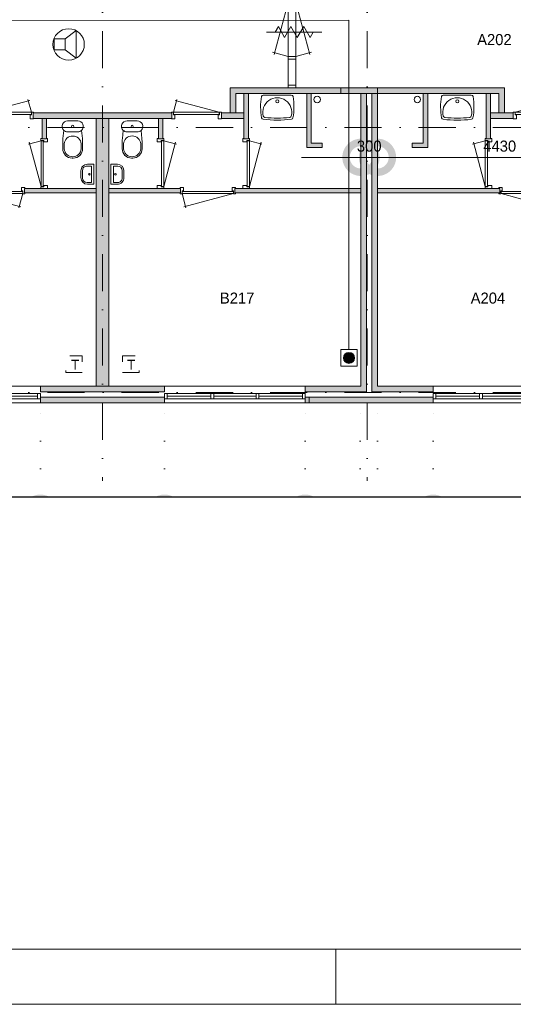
# Model space of a CAD drawing. Header units: millimetres. Extents: x 0 to 84100, y 0 to 59400.
# Tile 11 of 39: x 36370 to 45317, y 0 to 17827. Entities that reach past the tile are written whole.
import ezdxf
from ezdxf.enums import TextEntityAlignment as Align
from ezdxf.xclip import XClip

# ---------------------------------------------------------------- set-up
doc = ezdxf.new("R2010")
doc.units = ezdxf.units.MM
doc.header["$PDMODE"] = 3
doc.header["$PDSIZE"] = 1
for name, pattern in [('DGN1', [504.6, 0, -504.6]), ('DGN2', [672.8, 336.4, -336.4]), ('DGN4', [1345.6, 672.8, -336.4, 0, -336.4])]:
    doc.linetypes.add(name, pattern=pattern)
for name, color, linetype in [('12', 7, 'Continuous'), ('16', 7, 'Continuous'), ('17', 7, 'Continuous'), ('25', 7, 'Continuous'), ('29', 7, 'Continuous'), ('30', 7, 'Continuous'), ('31', 7, 'Continuous'), ('32', 7, 'Continuous'), ('33', 7, 'Continuous'), ('40', 7, 'Continuous'), ('48', 7, 'Continuous'), ('56', 7, 'Continuous'), ('58', 7, 'Continuous'), ('62', 7, 'Continuous'), ('KADER', 7, 'Continuous'), ('TRAP', 7, 'Continuous')]:
    doc.layers.add(name, color=color, linetype=linetype)
doc.styles.add('dgn001', font='dgn001.shx')
doc.styles.add('dgn003', font='dgn003.shx')
doc.styles.get("Standard").update_dxf_attribs({"font": 'arial.ttf'})
doc.dimstyles.get("Standard").update_dxf_attribs({"dimtxt": 0.18, "dimasz": 0.18, "dimexe": 0.18, "dimexo": 0.0625, "dimgap": 0.09, "dimtad": 0, "dimtih": 1, "dimtoh": 1, "dimdec": 4, "dimzin": 0, "dimdsep": 46, "dimtxsty": 'Standard', "dimcen": 0.09, "dimadec": 0, "dimazin": 0, "dimtfac": 1, "dimtdec": 4, "dimtofl": 0, "dimtmove": 0, "dimatfit": 3, "dimfxl": 1, "dimtolj": 1, "dimtzin": 0, "dimarcsym": 0})

# ---------------------------------------------------------------- blocks, each defined once
blk = doc.blocks.new('AnonymousCell35')
at = {"layer": 'TRAP', "color": 1, "linetype": 'DGN2', "lineweight": 0, "flags": 128}
blk.add_lwpolyline([(150, -139), (-150, -139), (-150, 161), (150, 161), (150, -139)], dxfattribs=at)
at = {"layer": 'TRAP', "color": 1, "linetype": 'DGN2', "lineweight": 0, "style": 'dgn001'}
blk.add_text('T', height=180, dxfattribs=at).set_placement((-52, -90))
blk = doc.blocks.new('AnonymousCell36')
at = {"layer": 'TRAP', "color": 1, "linetype": 'DGN2', "lineweight": 0, "flags": 128}
blk.add_lwpolyline([(-150, -139), (150, -139), (150, 161), (-150, 161), (-150, -139)], dxfattribs=at)
at = {"layer": 'TRAP', "color": 1, "linetype": 'DGN2', "lineweight": 0, "style": 'dgn001'}
blk.add_text('T', height=180, dxfattribs=at).set_placement((-68, -90))
blk = doc.blocks.new('EAD018')
at = {"layer": '29'}
h = blk.add_hatch(color=3, dxfattribs=at)
edge = h.paths.add_edge_path()
edge.add_arc((0, 0), 100, 0, 360)
at = {"layer": '29', "color": 3, "linetype": 'Continuous', "lineweight": 0}
blk.add_circle((0, 0), 100, dxfattribs=at)
blk = doc.blocks.new('AnonymousCell37')
at = {"layer": '29', "color": 1, "linetype": 'Continuous', "lineweight": 0, "flags": 128}
blk.add_lwpolyline([(240, -184), (240, 116), (-60, 116), (-60, -184), (240, -184)], dxfattribs=at)
at = {"color": 1, "linetype": 'Continuous', "lineweight": 0}
blk.add_blockref('EAD018', (90, -34), dxfattribs=at)
blk = doc.blocks.new('930L095')
at = {"layer": '33', "color": 1, "linetype": 'Continuous', "lineweight": 0}
for p, q in [((38, -98), (936.31, -338.7)), ((968, -98), (899.56, -353.44))]:
    blk.add_line(p, q, dxfattribs=at)
at = {"layer": '33', "color": 92, "linetype": 'Continuous', "lineweight": 13, "true_color": 0x00e100, "flags": 128}
for points in [[(0, -90), (0, -101), (35, -101), (35, -51), (60, -51), (60, 11), (0, 11), (0, 0)], [(1006, -90), (1006, -101), (971, -101), (971, -51), (946, -51), (946, 11), (1006, 11), (1006, 0)]]:
    blk.add_lwpolyline(points, dxfattribs=at)
at = {"layer": '33', "color": 2, "linetype": 'Continuous', "lineweight": 13, "true_color": 0xf0f000, "flags": 128}
blk.add_lwpolyline([(968, -98), (38, -98), (38, -58), (968, -58), (968, -98)], dxfattribs=at)
blk = doc.blocks.new('830R1016')
at = {"layer": '33', "color": 1, "linetype": 'Continuous', "lineweight": 0}
for p, q in [((-108, -38), (-336.87, -99.32)), ((-108, -868), (-322.82, -66.28))]:
    blk.add_line(p, q, dxfattribs=at)
at = {"layer": '33', "color": 92, "linetype": 'Continuous', "lineweight": 13, "true_color": 0x00e100, "flags": 128}
for points in [[(-100, 0), (-111, 0), (-111, -35), (-61, -35), (-61, -60), (11, -60), (11, 0), (0, 0)], [(-100, -906), (-111, -906), (-111, -871), (-61, -871), (-61, -846), (11, -846), (11, -906), (0, -906)]]:
    blk.add_lwpolyline(points, dxfattribs=at)
at = {"layer": '33', "color": 2, "linetype": 'Continuous', "lineweight": 13, "true_color": 0xf0f000, "flags": 128}
blk.add_lwpolyline([(-108, -868), (-108, -38), (-68, -38), (-68, -868), (-108, -868)], dxfattribs=at)
blk = doc.blocks.new('CLOS025')
at = {"layer": '40', "color": 7, "linetype": 'Continuous', "lineweight": 0}
for p, q in [((-92, -220), (92, -220)), ((-155, -528), (-155, -436)), ((155, -528), (155, -436)), ((-1, -670), (1, -670))]:
    blk.add_line(p, q, dxfattribs=at)
at = {"layer": '40', "color": 7, "linetype": 'Continuous', "lineweight": 0, "flags": 128}
for points in [[(-176, -338), (-162, -192), (-162, -192, -0.674333), (-92, -20), (-92, -20), (92, -20), (92, -20, -0.674333), (162, -192), (162, -192), (176, -338), (176, -338, -0.023285), (180, -431), (180, -431), (180, -525), (180, -525, -0.414214), (10, -695), (10, -695), (-10, -695), (-10, -695, -0.414214), (-180, -525), (-180, -525), (-180, -431), (-180, -431, -0.023285), (-176, -338)], [(-155, -437, -0.917514), (155, -437)], [(155, -528, -0.917521), (-155, -528)]]:
    blk.add_lwpolyline(points, format="xyb", dxfattribs=at)
at = {"layer": '40', "color": 7, "linetype": 'Continuous', "lineweight": 0}
blk.add_circle((0, -120), 20, dxfattribs=at)
for centre, start, end in [((-92, -120), 225.9727, 270), ((92, -120), 270, 314.0273)]:
    blk.add_arc(centre, 100, start, end, dxfattribs=at)
blk = doc.blocks.new('FT015')
at = {"layer": '40', "color": 7, "linetype": 'Continuous', "lineweight": 0}
for p, q in [((-135, 180), (-20, 180)), ((-20, 180), (-20, -180)), ((-65, 149), (-65, -149)), ((-65, -149), (-144, -149))]:
    blk.add_line(p, q, dxfattribs=at)
at = {"layer": '40', "color": 7, "linetype": 'Continuous', "lineweight": 0, "flags": 128}
for points in [[(-255, 60, -0.414214), (-135, 180)], [(-224, 69, -0.414214), (-144, 149)]]:
    blk.add_lwpolyline(points, format="xyb", dxfattribs=at)
for points in [[(-255, -60), (-255, 60)], [(-224, -69), (-224, 69)], [(-144, 149), (-65, 149)], [(-20, -180), (-135, -180)]]:
    blk.add_lwpolyline(points, dxfattribs=at)
at = {"layer": '40', "color": 7, "linetype": 'Continuous', "lineweight": 0}
blk.add_circle((-101, -1), 15.1, dxfattribs=at)
for centre, radius in [((-135, -60), 120), ((-144, -69), 80)]:
    blk.add_arc(centre, radius, 180, 270, dxfattribs=at)
blk = doc.blocks.new('830R1017')
at = {"layer": '33', "color": 1, "linetype": 'Continuous', "lineweight": 0}
for p, q in [((-868, 108), (-66.28, 322.82)), ((-38, 108), (-99.32, 336.87))]:
    blk.add_line(p, q, dxfattribs=at)
at = {"layer": '33', "color": 92, "linetype": 'Continuous', "lineweight": 13, "true_color": 0x00e100, "flags": 128}
for points in [[(-906, 100), (-906, 111), (-871, 111), (-871, 61), (-846, 61), (-846, -11), (-906, -11), (-906, 0)], [(0, 100), (0, 111), (-35, 111), (-35, 61), (-60, 61), (-60, -11), (0, -11), (0, 0)]]:
    blk.add_lwpolyline(points, dxfattribs=at)
at = {"layer": '33', "color": 2, "linetype": 'Continuous', "lineweight": 13, "true_color": 0xf0f000, "flags": 128}
blk.add_lwpolyline([(-868, 108), (-38, 108), (-38, 68), (-868, 68), (-868, 108)], dxfattribs=at)
blk = doc.blocks.new('830R1021')
at = {"layer": '33', "color": 1, "linetype": 'Continuous', "lineweight": 0}
for p, q in [((108, -38), (336.87, -99.32)), ((108, -868), (322.82, -66.28))]:
    blk.add_line(p, q, dxfattribs=at)
at = {"layer": '33', "color": 92, "linetype": 'Continuous', "lineweight": 13, "true_color": 0x00e100, "flags": 128}
for points in [[(100, 0), (111, 0), (111, -35), (61, -35), (61, -60), (-11, -60), (-11, 0), (0, 0)], [(100, -906), (111, -906), (111, -871), (61, -871), (61, -846), (-11, -846), (-11, -906), (0, -906)]]:
    blk.add_lwpolyline(points, dxfattribs=at)
at = {"layer": '33', "color": 2, "linetype": 'Continuous', "lineweight": 13, "true_color": 0xf0f000, "flags": 128}
blk.add_lwpolyline([(108, -868), (108, -38), (68, -38), (68, -868), (108, -868)], dxfattribs=at)
blk = doc.blocks.new('930L097')
at = {"layer": '33', "color": 1, "linetype": 'Continuous', "lineweight": 0}
for p, q in [((-968, -98), (-899.56, -353.44)), ((-38, -98), (-936.31, -338.7))]:
    blk.add_line(p, q, dxfattribs=at)
at = {"layer": '33', "color": 92, "linetype": 'Continuous', "lineweight": 13, "true_color": 0x00e100, "flags": 128}
for points in [[(-1006, -90), (-1006, -101), (-971, -101), (-971, -51), (-946, -51), (-946, 11), (-1006, 11), (-1006, 0)], [(0, -90), (0, -101), (-35, -101), (-35, -51), (-60, -51), (-60, 11), (0, 11), (0, 0)]]:
    blk.add_lwpolyline(points, dxfattribs=at)
at = {"layer": '33', "color": 2, "linetype": 'Continuous', "lineweight": 13, "true_color": 0xf0f000, "flags": 128}
blk.add_lwpolyline([(-968, -98), (-38, -98), (-38, -58), (-968, -58), (-968, -98)], dxfattribs=at)
blk = doc.blocks.new('WT017')
at = {"layer": '40', "color": 7, "linetype": 'Continuous', "lineweight": 0}
blk.add_line((253, -20), (-253, -20), dxfattribs=at)
at = {"layer": '40', "color": 7, "linetype": 'Continuous', "lineweight": 0, "flags": 128}
for points in [[(-284, -432, -0.090801), (-286, -47)], [(-286, -47, -0.363957), (-253, -20)], [(-254, -401, -1.30637), (254, -401)], [(253, -20, -0.363957), (286, -47)], [(286, -47, -0.090801), (284, -432)], [(-256, -459, -0.328769), (-284, -432)], [(256, -459, -0.059915), (-256, -459)], [(-226, -425, -0.309671), (-254, -401)], [(226, -425, -0.052773), (-226, -425)], [(254, -401, -0.309671), (226, -425)], [(284, -432, -0.328769), (256, -459)]]:
    blk.add_lwpolyline(points, format="xyb", dxfattribs=at)
at = {"layer": '40', "color": 7, "linetype": 'Continuous', "lineweight": 0}
blk.add_circle((0, -133), 28.1, dxfattribs=at)
blk = doc.blocks.new('CLOS027')
at = {"layer": '40', "color": 7, "linetype": 'Continuous', "lineweight": 0}
for p, q in [((92, -220), (-93, -220)), ((-155, -528), (-155, -436)), ((155, -528), (155, -436)), ((1, -670), (-1, -670))]:
    blk.add_line(p, q, dxfattribs=at)
at = {"layer": '40', "color": 7, "linetype": 'Continuous', "lineweight": 0, "flags": 128}
for points in [[(176, -338), (162, -192), (162, -192, 0.674333), (92, -20), (92, -20), (-93, -20), (-93, -20, 0.674333), (-162, -192), (-162, -192), (-176, -338), (-176, -338, 0.023285), (-180, -431), (-180, -431), (-180, -525), (-180, -525, 0.414214), (-10, -695), (-10, -695), (10, -695), (10, -695, 0.414214), (180, -525), (180, -525), (180, -431), (180, -431, 0.023285), (176, -338)], [(-93, -220, -0.194504), (-162, -192)], [(162, -192, -0.194504), (92, -220)]]:
    blk.add_lwpolyline(points, format="xyb", dxfattribs=at)
at = {"layer": '40', "color": 7, "linetype": 'Continuous', "lineweight": 0}
blk.add_circle((0, -120), 20, dxfattribs=at)
for centre, start, end in [((0, -450), 4.9264, 175.0736), ((0, -514), 184.9259, 355.0741)]:
    blk.add_arc(centre, 156, start, end, dxfattribs=at)
blk = doc.blocks.new('830R1022')
at = {"layer": '33', "color": 1, "linetype": 'Continuous', "lineweight": 0}
for p, q in [((38, 108), (99.32, 336.87)), ((868, 108), (66.28, 322.82))]:
    blk.add_line(p, q, dxfattribs=at)
at = {"layer": '33', "color": 92, "linetype": 'Continuous', "lineweight": 13, "true_color": 0x00e100, "flags": 128}
for points in [[(0, 100), (0, 111), (35, 111), (35, 61), (60, 61), (60, -11), (0, -11), (0, 0)], [(906, 100), (906, 111), (871, 111), (871, 61), (846, 61), (846, -11), (906, -11), (906, 0)]]:
    blk.add_lwpolyline(points, dxfattribs=at)
at = {"layer": '33', "color": 2, "linetype": 'Continuous', "lineweight": 13, "true_color": 0xf0f000, "flags": 128}
blk.add_lwpolyline([(868, 108), (38, 108), (38, 68), (868, 68), (868, 108)], dxfattribs=at)
blk = doc.blocks.new('830R1023')
at = {"layer": '33', "color": 1, "linetype": 'Continuous', "lineweight": 0}
for p, q in [((108, -38), (336.87, -99.32)), ((108, -868), (322.82, -66.28))]:
    blk.add_line(p, q, dxfattribs=at)
at = {"layer": '33', "color": 92, "linetype": 'Continuous', "lineweight": 13, "true_color": 0x00e100, "flags": 128}
for points in [[(100, 0), (111, 0), (111, -35), (61, -35), (61, -60), (-11, -60), (-11, 0), (0, 0)], [(100, -906), (111, -906), (111, -871), (61, -871), (61, -846), (-11, -846), (-11, -906), (0, -906)]]:
    blk.add_lwpolyline(points, dxfattribs=at)
at = {"layer": '33', "color": 2, "linetype": 'Continuous', "lineweight": 13, "true_color": 0xf0f000, "flags": 128}
blk.add_lwpolyline([(108, -868), (108, -38), (68, -38), (68, -868), (108, -868)], dxfattribs=at)
blk = doc.blocks.new('FT017')
at = {"layer": '40', "color": 7, "linetype": 'Continuous', "lineweight": 0}
for p, q in [((135, 180), (20, 180)), ((20, 180), (20, -180)), ((65, 149), (65, -149)), ((65, -149), (144, -149))]:
    blk.add_line(p, q, dxfattribs=at)
at = {"layer": '40', "color": 7, "linetype": 'Continuous', "lineweight": 0, "flags": 128}
for points in [[(144, 149), (65, 149)], [(224, -69), (224, 69)], [(255, -60), (255, 60)], [(20, -180), (135, -180)]]:
    blk.add_lwpolyline(points, dxfattribs=at)
for points in [[(255, -60, -0.414214), (135, -180)], [(224, -69, -0.414214), (144, -149)]]:
    blk.add_lwpolyline(points, format="xyb", dxfattribs=at)
at = {"layer": '40', "color": 7, "linetype": 'Continuous', "lineweight": 0}
blk.add_circle((101, -1), 15.1, dxfattribs=at)
for centre, radius in [((135, 60), 120), ((144, 69), 80)]:
    blk.add_arc(centre, radius, 0, 90, dxfattribs=at)
blk = doc.blocks.new('A1')
at = {"layer": 'KADER', "color": 1, "linetype": 'Continuous', "lineweight": 0}
for p, q in [((42100, 0), (42100, 1000)), ((0, 0), (84100, 0))]:
    blk.add_line(p, q, dxfattribs=at)
at = {"layer": 'KADER', "color": 5, "linetype": 'Continuous', "lineweight": 0, "flags": 128}
blk.add_lwpolyline([(1000, 1000), (83100, 1000), (83100, 58400), (1000, 58400), (1000, 1000)], dxfattribs=at)
blk = doc.blocks.new('_DotSmall')
at = {"color": 0, "linetype": 'ByBlock', "const_width": 0.5}
blk.add_lwpolyline([(-0.0625, 0, 1), (0.0625, 0, 1)], format="xyb", close=True, dxfattribs=at)
blk = doc.blocks.new('*D19270')
at = {"layer": '58', "color": 3, "linetype": 'Continuous', "lineweight": 0, "transparency": 16777216}
blk.add_line((34175, 909), (36725, 909), dxfattribs=at)
at = {"layer": 'Defpoints', "color": 0, "linetype": 'Continuous', "transparency": 16777216}
for p in [(34175, 2908), (36725, 2908), (36725, 909)]:
    blk.add_point(p, dxfattribs=at)
at = {"layer": '58', "color": 3, "linetype": 'Continuous', "lineweight": 0, "transparency": 16777216, "xscale": 1080, "yscale": 1080, "zscale": 1080, "rotation": 180}
blk.add_blockref('_DotSmall', (34175, 909), dxfattribs=at)
at = {"layer": '58', "color": 3, "linetype": 'Continuous', "lineweight": 0, "transparency": 16777216, "xscale": 1080, "yscale": 1080, "zscale": 1080}
blk.add_blockref('_DotSmall', (36725, 909), dxfattribs=at)
at = {"layer": '58', "color": 3, "linetype": 'Continuous', "lineweight": 0, "transparency": 16777216, "insert": (35450, 1111), "char_height": 200, "attachment_point": 5, "style": 'dgn003'}
blk.add_mtext('\\A1;2550', dxfattribs=at)
blk = doc.blocks.new('*D19271')
at = {"layer": '58', "color": 3, "linetype": 'Continuous', "lineweight": 0, "transparency": 16777216}
blk.add_line((31925, 909), (34175, 909), dxfattribs=at)
at = {"layer": 'Defpoints', "color": 0, "linetype": 'Continuous', "transparency": 16777216}
for p in [(31925, 2908), (34175, 2908), (34175, 909)]:
    blk.add_point(p, dxfattribs=at)
at = {"layer": '58', "color": 3, "linetype": 'Continuous', "lineweight": 0, "transparency": 16777216, "xscale": 1080, "yscale": 1080, "zscale": 1080, "rotation": 180}
blk.add_blockref('_DotSmall', (31925, 909), dxfattribs=at)
at = {"layer": '58', "color": 3, "linetype": 'Continuous', "lineweight": 0, "transparency": 16777216, "xscale": 1080, "yscale": 1080, "zscale": 1080}
blk.add_blockref('_DotSmall', (34175, 909), dxfattribs=at)
at = {"layer": '58', "color": 3, "linetype": 'Continuous', "lineweight": 0, "transparency": 16777216, "insert": (33050, 1111), "char_height": 200, "attachment_point": 5, "style": 'dgn003'}
blk.add_mtext('\\A1;2250', dxfattribs=at)
blk = doc.blocks.new('*D19272')
at = {"layer": '58', "color": 3, "linetype": 'Continuous', "lineweight": 0, "transparency": 16777216}
blk.add_line((31925, 909), (29375, 909), dxfattribs=at)
at = {"layer": 'Defpoints', "color": 0, "linetype": 'Continuous', "transparency": 16777216}
for p in [(29375, 2908), (31925, 2908), (29375, 909)]:
    blk.add_point(p, dxfattribs=at)
at = {"layer": '58', "color": 3, "linetype": 'Continuous', "lineweight": 0, "transparency": 16777216, "xscale": 1080, "yscale": 1080, "zscale": 1080, "rotation": 180}
blk.add_blockref('_DotSmall', (29375, 909), dxfattribs=at)
at = {"layer": '58', "color": 3, "linetype": 'Continuous', "lineweight": 0, "transparency": 16777216, "xscale": 1080, "yscale": 1080, "zscale": 1080}
blk.add_blockref('_DotSmall', (31925, 909), dxfattribs=at)
at = {"layer": '58', "color": 3, "linetype": 'Continuous', "lineweight": 0, "transparency": 16777216, "insert": (30650, 1111), "char_height": 200, "attachment_point": 5, "style": 'dgn003'}
blk.add_mtext('\\A1;2550', dxfattribs=at)
blk = doc.blocks.new('*D19399')
at = {"layer": '58', "color": 3, "linetype": 'Continuous', "lineweight": 0, "transparency": 16777216}
for p, q in [((32922, 82), (31842, 82)), ((33152, 82), (32922, 82)), ((33152, 82), (34232, 82))]:
    blk.add_line(p, q, dxfattribs=at)
at = {"layer": 'Defpoints', "color": 0, "linetype": 'Continuous', "transparency": 16777216}
for p in [(32922, 3208), (33152, 3208), (32922, 82)]:
    blk.add_point(p, dxfattribs=at)
at = {"layer": '58', "color": 3, "linetype": 'Continuous', "lineweight": 0, "transparency": 16777216, "xscale": 1080, "yscale": 1080, "zscale": 1080}
blk.add_blockref('_DotSmall', (32922, 82), dxfattribs=at)
at = {"layer": '58', "color": 3, "linetype": 'Continuous', "lineweight": 0, "transparency": 16777216, "xscale": 1080, "yscale": 1080, "zscale": 1080, "rotation": 180}
blk.add_blockref('_DotSmall', (33152, 82), dxfattribs=at)
at = {"layer": '58', "color": 3, "linetype": 'Continuous', "lineweight": 0, "transparency": 16777216, "insert": (33037, 284), "char_height": 200, "attachment_point": 5, "style": 'dgn003'}
blk.add_mtext('\\A1;230', dxfattribs=at)
blk = doc.blocks.new('*D19401')
at = {"layer": '58', "color": 3, "linetype": 'Continuous', "lineweight": 0, "transparency": 16777216}
for p, q in [((37822, 82), (36742, 82)), ((37822, 82), (37922, 82)), ((37922, 82), (39002, 82))]:
    blk.add_line(p, q, dxfattribs=at)
at = {"layer": 'Defpoints', "color": 0, "linetype": 'Continuous', "transparency": 16777216}
for p in [(37822, 2908), (37922, 2908), (37922, 82)]:
    blk.add_point(p, dxfattribs=at)
at = {"layer": '58', "color": 3, "linetype": 'Continuous', "lineweight": 0, "transparency": 16777216, "xscale": 1080, "yscale": 1080, "zscale": 1080}
blk.add_blockref('_DotSmall', (37822, 82), dxfattribs=at)
at = {"layer": '58', "color": 3, "linetype": 'Continuous', "lineweight": 0, "transparency": 16777216, "xscale": 1080, "yscale": 1080, "zscale": 1080, "rotation": 180}
blk.add_blockref('_DotSmall', (37922, 82), dxfattribs=at)
at = {"layer": '58', "color": 3, "linetype": 'Continuous', "lineweight": 0, "transparency": 16777216, "insert": (37872, 284), "char_height": 200, "attachment_point": 5, "style": 'dgn003'}
blk.add_mtext('\\A1;100', dxfattribs=at)
blk = doc.blocks.new('79B1037')
at = {"layer": '12', "color": 7, "linetype": 'Continuous', "lineweight": 0}
blk.add_line((500.48, 0), (-500.5, 0), dxfattribs=at)
at = {"layer": '12', "color": 92, "linetype": 'Continuous', "lineweight": 0, "true_color": 0x00e100}
for p, q in [((-343.72, 0), (-285.98, 100.02)), ((-285.98, 100.02), (-171.88, -97.62)), ((-171.88, -97.62), (-57.68, 100.18)), ((-57.68, 100.18), (58, -100.18)), ((58, -100.18), (173.68, 100.18)), ((173.68, 100.18), (287.88, -97.62)), ((287.88, -97.62), (344.24, 0))]:
    blk.add_line(p, q, dxfattribs=at)
blk = doc.blocks.new('*D19425')
at = {"layer": '58', "color": 3, "linetype": 'Continuous', "lineweight": 0, "transparency": 16777216}
blk.add_line((42465, 7352), (38035, 7352), dxfattribs=at)
at = {"layer": 'Defpoints', "color": 0, "linetype": 'Continuous', "transparency": 16777216}
for p in [(38035, 7352), (38035, 6310), (42465, 6310)]:
    blk.add_point(p, dxfattribs=at)
at = {"layer": '58', "color": 3, "linetype": 'Continuous', "lineweight": 0, "transparency": 16777216, "xscale": 1080, "yscale": 1080, "zscale": 1080, "rotation": 180}
blk.add_blockref('_DotSmall', (38035, 7352), dxfattribs=at)
at = {"layer": '58', "color": 3, "linetype": 'Continuous', "lineweight": 0, "transparency": 16777216, "xscale": 1080, "yscale": 1080, "zscale": 1080}
blk.add_blockref('_DotSmall', (42465, 7352), dxfattribs=at)
at = {"layer": '58', "color": 3, "linetype": 'Continuous', "lineweight": 0, "transparency": 16777216, "insert": (40250, 7554), "char_height": 200, "attachment_point": 5, "style": 'dgn003'}
blk.add_mtext('\\A1;4430', dxfattribs=at)
blk = doc.blocks.new('*D19427')
at = {"layer": '58', "color": 3, "linetype": 'Continuous', "lineweight": 0, "transparency": 16777216}
for p, q in [((37735, 7352), (36655, 7352)), ((38035, 7352), (37735, 7352)), ((38035, 7352), (39115, 7352))]:
    blk.add_line(p, q, dxfattribs=at)
at = {"layer": 'Defpoints', "color": 0, "linetype": 'Continuous', "transparency": 16777216}
for p in [(37735, 8158), (38035, 8158), (37735, 7352)]:
    blk.add_point(p, dxfattribs=at)
at = {"layer": '58', "color": 3, "linetype": 'Continuous', "lineweight": 0, "transparency": 16777216, "xscale": 1080, "yscale": 1080, "zscale": 1080}
blk.add_blockref('_DotSmall', (37735, 7352), dxfattribs=at)
at = {"layer": '58', "color": 3, "linetype": 'Continuous', "lineweight": 0, "transparency": 16777216, "xscale": 1080, "yscale": 1080, "zscale": 1080, "rotation": 180}
blk.add_blockref('_DotSmall', (38035, 7352), dxfattribs=at)
at = {"layer": '58', "color": 3, "linetype": 'Continuous', "lineweight": 0, "transparency": 16777216, "insert": (37885, 7554), "char_height": 200, "attachment_point": 5, "style": 'dgn003'}
blk.add_mtext('\\A1;300', dxfattribs=at)
blk = doc.blocks.new('WT0164')
at = {"layer": '40', "color": 7, "linetype": 'Continuous', "lineweight": 0}
blk.add_line((-253, -20), (253, -20), dxfattribs=at)
blk.add_circle((0, -133), 28.1, dxfattribs=at)
for centre, radius, start, end in [((766, -236), 1068, 169.7983, 190.5514), ((-253, -53), 33, 90, 169.9973), ((0, -332), 263, 344.8667, 195.1333), ((253, -53), 33, 10.0027, 90), ((-766, -236), 1068, 349.4486, 10.2017), ((-252, -426), 33, 190.3455, 263.1425), ((0, 1669), 2144, 263.1425, 276.8575), ((-222, -392), 33, 195.1333, 263.9582), ((0, 1707), 2144, 263.9582, 276.0418), ((222, -392), 33, 276.0418, 344.8667), ((252, -426), 33, 276.8575, 349.6545)]:
    blk.add_arc(centre, radius, start, end, dxfattribs=at)
blk = doc.blocks.new('830R10193')
at = {"layer": '33', "color": 1, "linetype": 'Continuous', "lineweight": 0}
for p, q in [((-868, 108), (-66.28, 322.82)), ((-38, 108), (-99.32, 336.87))]:
    blk.add_line(p, q, dxfattribs=at)
at = {"layer": '33', "color": 92, "linetype": 'Continuous', "lineweight": 13, "true_color": 0x00e100, "flags": 128}
for points in [[(-906, 100), (-906, 111), (-871, 111), (-871, 61), (-846, 61), (-846, -11), (-906, -11), (-906, 0)], [(0, 100), (0, 111), (-35, 111), (-35, 61), (-60, 61), (-60, -11), (0, -11), (0, 0)]]:
    blk.add_lwpolyline(points, dxfattribs=at)
at = {"layer": '33', "color": 2, "linetype": 'Continuous', "lineweight": 13, "true_color": 0xf0f000, "flags": 128}
blk.add_lwpolyline([(-868, 108), (-38, 108), (-38, 68), (-868, 68), (-868, 108)], dxfattribs=at)
blk = doc.blocks.new('830R10194')
at = {"layer": '33', "color": 1, "linetype": 'Continuous', "lineweight": 0}
for p, q in [((-108, -38), (-336.87, -99.32)), ((-108, -868), (-322.82, -66.28))]:
    blk.add_line(p, q, dxfattribs=at)
at = {"layer": '33', "color": 92, "linetype": 'Continuous', "lineweight": 13, "true_color": 0x00e100, "flags": 128}
for points in [[(-100, 0), (-111, 0), (-111, -35), (-61, -35), (-61, -60), (11, -60), (11, 0), (0, 0)], [(-100, -906), (-111, -906), (-111, -871), (-61, -871), (-61, -846), (11, -846), (11, -906), (0, -906)]]:
    blk.add_lwpolyline(points, dxfattribs=at)
at = {"layer": '33', "color": 2, "linetype": 'Continuous', "lineweight": 13, "true_color": 0xf0f000, "flags": 128}
blk.add_lwpolyline([(-108, -868), (-108, -38), (-68, -38), (-68, -868), (-108, -868)], dxfattribs=at)
blk = doc.blocks.new('930L0966')
at = {"layer": '33', "color": 1, "linetype": 'Continuous', "lineweight": 0}
for p, q in [((38, -98), (936.31, -338.7)), ((968, -98), (899.56, -353.44))]:
    blk.add_line(p, q, dxfattribs=at)
at = {"layer": '33', "color": 92, "linetype": 'Continuous', "lineweight": 13, "true_color": 0x00e100, "flags": 128}
for points in [[(0, -90), (0, -101), (35, -101), (35, -51), (60, -51), (60, 11), (0, 11), (0, 0)], [(1006, -90), (1006, -101), (971, -101), (971, -51), (946, -51), (946, 11), (1006, 11), (1006, 0)]]:
    blk.add_lwpolyline(points, dxfattribs=at)
at = {"layer": '33', "color": 2, "linetype": 'Continuous', "lineweight": 13, "true_color": 0xf0f000, "flags": 128}
blk.add_lwpolyline([(968, -98), (38, -98), (38, -58), (968, -58), (968, -98)], dxfattribs=at)
blk = doc.blocks.new('*D19460')
at = {"layer": '58', "color": 3, "linetype": 'Continuous', "lineweight": 0, "transparency": 16777216}
blk.add_line((39045, 908), (36725, 908), dxfattribs=at)
at = {"layer": 'Defpoints', "color": 0, "linetype": 'Continuous', "transparency": 16777216}
for p in [(36725, 1075), (39045, 1075), (36725, 908)]:
    blk.add_point(p, dxfattribs=at)
at = {"layer": '58', "color": 3, "linetype": 'Continuous', "lineweight": 0, "transparency": 16777216, "xscale": 1080, "yscale": 1080, "zscale": 1080, "rotation": 180}
blk.add_blockref('_DotSmall', (36725, 908), dxfattribs=at)
at = {"layer": '58', "color": 3, "linetype": 'Continuous', "lineweight": 0, "transparency": 16777216, "xscale": 1080, "yscale": 1080, "zscale": 1080}
blk.add_blockref('_DotSmall', (39045, 908), dxfattribs=at)
at = {"layer": '58', "color": 3, "linetype": 'Continuous', "lineweight": 0, "transparency": 16777216, "insert": (37885, 1110), "char_height": 200, "attachment_point": 5, "style": 'dgn003'}
blk.add_mtext('\\A1;2320', dxfattribs=at)
blk = doc.blocks.new('*D19461')
at = {"layer": '58', "color": 3, "linetype": 'Continuous', "lineweight": 0, "transparency": 16777216}
blk.add_line((39045, 908), (41595, 908), dxfattribs=at)
at = {"layer": 'Defpoints', "color": 0, "linetype": 'Continuous', "transparency": 16777216}
for p in [(39045, 2908), (41595, 2908), (41595, 908)]:
    blk.add_point(p, dxfattribs=at)
at = {"layer": '58', "color": 3, "linetype": 'Continuous', "lineweight": 0, "transparency": 16777216, "xscale": 1080, "yscale": 1080, "zscale": 1080, "rotation": 180}
blk.add_blockref('_DotSmall', (39045, 908), dxfattribs=at)
at = {"layer": '58', "color": 3, "linetype": 'Continuous', "lineweight": 0, "transparency": 16777216, "xscale": 1080, "yscale": 1080, "zscale": 1080}
blk.add_blockref('_DotSmall', (41595, 908), dxfattribs=at)
at = {"layer": '58', "color": 3, "linetype": 'Continuous', "lineweight": 0, "transparency": 16777216, "insert": (40320, 1110), "char_height": 200, "attachment_point": 5, "style": 'dgn003'}
blk.add_mtext('\\A1;2550', dxfattribs=at)
blk = doc.blocks.new('EU515')
at = {"layer": '25', "color": 3, "linetype": 'Continuous', "lineweight": 0}
for p, q in [((200, 100), (400, 250)), ((400, 250), (400, -250)), ((200, -100), (400, -250))]:
    blk.add_line(p, q, dxfattribs=at)
at = {"layer": '25', "color": 3, "linetype": 'Continuous', "lineweight": 0, "flags": 128}
blk.add_lwpolyline([(0, -100), (200, -100), (200, 100), (0, 100), (0, -100)], dxfattribs=at)
at = {"layer": '25', "color": 3, "linetype": 'Continuous', "lineweight": 0}
blk.add_circle((265, 0), 284, dxfattribs=at)
blk = doc.blocks.new('AnonymousCell107')
at = {"color": 1, "linetype": 'Continuous', "lineweight": 0}
blk.add_blockref('A1', (-42050, -29700), dxfattribs=at)
blk = doc.blocks.new('50E03_329_B02 - Default')
at = {"layer": '16'}
for points in [[(31924.76, 3007.77), (34174.76, 3007.77), (34174.76, 2907.77), (31924.76, 2907.77)], [(39044.76, 3007.77), (36724.76, 3007.77), (36724.76, 2907.77), (39044.76, 2907.77)]]:
    blk.add_hatch(color=7, dxfattribs=at).paths.add_polyline_path(points)
at = {"layer": '62'}
for color, points in [(7, [(38034.76, 8607.77), (38034.76, 8507.77), (35464.76, 8507.77), (35464.76, 8157.77), (35364.76, 8157.77), (35364.76, 8607.77)]), (7, [(38034.76, 8607.77), (38034.76, 8507.77), (40234.76, 8507.77), (40234.76, 8157.77), (40334.76, 8157.77), (40334.76, 8607.77)]), (9, [(35694.76, 7687.77), (35614.76, 7687.77), (35614.76, 8507.77), (35694.76, 8507.77)]), (9, [(36724.76, 3207.77), (36724.76, 3107.77), (37834.76, 3107.77), (37834.76, 8507.77), (37734.76, 8507.77), (37734.76, 3207.77)]), (9, [(37034.76, 7607.77), (37034.76, 7527.77), (36754.76, 7527.77), (36754.76, 8507.77), (36834.76, 8507.77), (36834.76, 7607.77)]), (9, [(39044.76, 3207.77), (39044.76, 3107.77), (37934.76, 3107.77), (37934.76, 8507.77), (38034.76, 8507.77), (38034.76, 3207.77)]), (9, [(38664.76, 7607.77), (38664.76, 7527.77), (38944.76, 7527.77), (38944.76, 8507.77), (38864.76, 8507.77), (38864.76, 7607.77)]), (9, [(40004.76, 7687.77), (40084.76, 7687.77), (40084.76, 8507.77), (40004.76, 8507.77)]), (7, [(31794.76, 8057.77), (33049.76, 8057.77), (33049.76, 8157.77), (31794.76, 8157.77)]), (9, [(31954.76, 7687.77), (32034.76, 7687.77), (32034.76, 8057.77), (31954.76, 8057.77)]), (9, [(32934.76, 8057.77), (33164.76, 8057.77), (33164.76, 3207.77), (32934.76, 3207.77)]), (7, [(34304.76, 8057.77), (33049.76, 8057.77), (33049.76, 8157.77), (34304.76, 8157.77)]), (9, [(34144.76, 7687.77), (34064.76, 7687.77), (34064.76, 8057.77), (34144.76, 8057.77)]), (7, [(35614.76, 8057.77), (35204.76, 8057.77), (35204.76, 8157.77), (35614.76, 8157.77)]), (7, [(40084.76, 8057.77), (40494.76, 8057.77), (40494.76, 8157.77), (40084.76, 8157.77)]), (9, [(31634.76, 6787.77), (32934.76, 6787.77), (32934.76, 6707.77), (31634.76, 6707.77)]), (9, [(34464.76, 6787.77), (33164.76, 6787.77), (33164.76, 6707.77), (34464.76, 6707.77)]), (9, [(37734.76, 6787.77), (35449.76, 6787.77), (35449.76, 6707.77), (37734.76, 6707.77)]), (9, [(38034.76, 6787.77), (40249.76, 6787.77), (40249.76, 6707.77), (38034.76, 6707.77)]), (9, [(31924.76, 3207.77), (34174.76, 3207.77), (34174.76, 3107.77), (31924.76, 3107.77)])]:
    blk.add_hatch(color=color, dxfattribs=at).paths.add_polyline_path(points)
at = {"layer": '16', "color": 92, "linetype": 'Continuous', "lineweight": 0, "true_color": 0x00e100}
for p, q in [((37734.76, 3207.77), (37734.76, 8507.77)), ((37734.76, 3207.77), (37734.76, 8507.77)), ((37834.76, 3107.77), (37834.76, 8507.77)), ((36724.76, 2907.77), (36724.76, 3207.77)), ((36724.76, 3207.77), (37734.76, 3207.77)), ((36724.76, 3107.77), (37834.76, 3107.77)), ((39044.76, 3107.77), (37934.76, 3107.77)), ((36724.76, 3007.77), (37744.76, 3007.77)), ((36724.76, 2907.77), (38034.76, 2907.77)), ((39044.76, 2907.77), (37734.76, 2907.77)), ((39044.76, 3007.77), (38024.76, 3007.77))]:
    blk.add_line(p, q, dxfattribs=at)
at = {"layer": '16', "color": 92, "linetype": 'Continuous', "lineweight": 0, "true_color": 0x00e100, "flags": 128}
for points in [[(37373.1, 8607.77), (35364.76, 8607.77), (35364.76, 8157.77), (35464.76, 8157.77), (35464.76, 8507.77), (37373.1, 8507.77), (37373.1, 8607.77)], [(38034.76, 8607.77), (40334.76, 8607.77), (40334.76, 8157.77), (40234.76, 8157.77), (40234.76, 8507.77), (38034.76, 8507.77), (38034.76, 8607.77)], [(35694.76, 8507.77), (35614.76, 8507.77), (35614.76, 7687.77), (35694.76, 7687.77), (35694.76, 8507.77)], [(36834.76, 8507.77), (36834.76, 7607.77), (37034.76, 7607.77), (37034.76, 7527.77), (36754.76, 7527.77), (36754.76, 8507.77), (36834.76, 8507.77)], [(38864.76, 8507.77), (38864.76, 7607.77), (38664.76, 7607.77), (38664.76, 7527.77), (38944.76, 7527.77), (38944.76, 8507.77), (38864.76, 8507.77)], [(40004.76, 8507.77), (40084.76, 8507.77), (40084.76, 7687.77), (40004.76, 7687.77), (40004.76, 8507.77)], [(31794.76, 8157.77), (33049.76, 8157.77), (33049.76, 8057.77), (31794.76, 8057.77), (31794.76, 8157.77)], [(31954.76, 8057.77), (32034.76, 8057.77), (32034.76, 7687.77), (31954.76, 7687.77), (31954.76, 8057.77)], [(34304.76, 8157.77), (33049.76, 8157.77), (33049.76, 8057.77), (34304.76, 8057.77), (34304.76, 8157.77)], [(34144.76, 8057.77), (34064.76, 8057.77), (34064.76, 7687.77), (34144.76, 7687.77), (34144.76, 8057.77)], [(35614.76, 8157.77), (35204.76, 8157.77), (35204.76, 8057.77), (35614.76, 8057.77), (35614.76, 8157.77)], [(40084.76, 8157.77), (40494.76, 8157.77), (40494.76, 8057.77), (40084.76, 8057.77), (40084.76, 8157.77)], [(32934.76, 6787.77), (31634.76, 6787.77), (31634.76, 6707.77), (32934.76, 6707.77), (32934.76, 6787.77)], [(33164.76, 6787.77), (34464.76, 6787.77), (34464.76, 6707.77), (33164.76, 6707.77), (33164.76, 6787.77)], [(35449.76, 6787.77), (37734.76, 6787.77), (37734.76, 6707.77), (35449.76, 6707.77), (35449.76, 6787.77)], [(40249.76, 6787.77), (38034.76, 6787.77), (38034.76, 6707.77), (40249.76, 6707.77), (40249.76, 6787.77)], [(31924.76, 3207.77), (34174.76, 3207.77), (34174.76, 3107.77), (31924.76, 3107.77), (31924.76, 3207.77)], [(31924.76, 3007.77), (34174.76, 3007.77), (34174.76, 2907.77), (31924.76, 2907.77), (31924.76, 3007.77)], [(39044.76, 3007.77), (36794.76, 3007.77), (36794.76, 2907.77), (39044.76, 2907.77), (39044.76, 3007.77)]]:
    blk.add_lwpolyline(points, dxfattribs=at)
at = {"layer": '16', "color": 7, "linetype": 'Continuous', "lineweight": 0, "flags": 128}
for points in [[(31924.76, 3007.77), (34174.76, 3007.77), (34174.76, 2907.77), (31924.76, 2907.77), (31924.76, 3007.77)], [(39044.76, 3007.77), (36724.76, 3007.77), (36724.76, 2907.77), (39044.76, 2907.77), (39044.76, 3007.77)]]:
    blk.add_lwpolyline(points, dxfattribs=at)
at = {"layer": '17', "color": 92, "linetype": 'Continuous', "lineweight": 0, "true_color": 0x00e100}
blk.add_line((37734.76, 8507.77), (37834.76, 8507.77), dxfattribs=at)
at = {"layer": '17', "color": 92, "linetype": 'Continuous', "lineweight": 0, "true_color": 0x00e100, "flags": 128}
for points in [[(39044.76, 3207.77), (39044.76, 3107.77), (37934.76, 3107.77), (37934.76, 8507.77), (38034.76, 8507.77), (38034.76, 3207.77), (39044.76, 3207.77)], [(32934.76, 8057.77), (33164.76, 8057.77), (33164.76, 3207.77), (32934.76, 3207.77), (32934.76, 8057.77)]]:
    blk.add_lwpolyline(points, dxfattribs=at)
at = {"layer": '30', "color": 3, "linetype": 'Continuous', "lineweight": 0}
for p, q in [((29374.76, 3207.77), (31924.76, 3207.77)), ((36724.76, 3207.77), (34174.76, 3207.77)), ((41594.76, 3207.77), (39044.76, 3207.77)), ((29374.76, 2907.77), (31924.76, 2907.77)), ((36724.76, 2907.77), (34174.76, 2907.77)), ((41594.76, 2907.77), (39044.76, 2907.77))]:
    blk.add_line(p, q, dxfattribs=at)
at = {"layer": '31', "color": 3, "linetype": 'Continuous', "lineweight": 0}
for p, q in [((36414.76, 8607.77), (36414.76, 10207.77)), ((36554.76, 8607.77), (36554.76, 10207.77))]:
    blk.add_line(p, q, dxfattribs=at)
at = {"layer": '32', "color": 3, "linetype": 'Continuous', "lineweight": 0}
for p, q in [((31874.76, 3077.77), (29424.76, 3077.77)), ((34224.76, 3077.77), (36674.76, 3077.77)), ((36674.76, 3077.77), (36674.76, 2977.77)), ((39094.76, 3077.77), (41544.76, 3077.77)), ((29424.76, 2977.77), (31924.76, 2977.77)), ((31083.1, 3027.77), (31874.76, 3027.77)), ((36674.76, 2977.77), (34174.76, 2977.77)), ((35016.42, 3027.77), (34224.76, 3027.77)), ((35833.09, 3027.77), (35066.42, 3027.77)), ((36674.76, 3027.77), (35883.09, 3027.77)), ((41544.76, 2977.77), (39044.76, 2977.77)), ((39886.42, 3027.77), (39094.76, 3027.77)), ((40703.09, 3027.77), (39936.42, 3027.77))]:
    blk.add_line(p, q, dxfattribs=at)
at = {"layer": '32', "color": 3, "linetype": 'Continuous', "lineweight": 0, "flags": 128}
for points in [[(36415.76, 9127.77), (36415.76, 9177.77), (36554.76, 9177.77), (36554.76, 9127.77), (36415.76, 9127.77)], [(36414.76, 8607.77), (36414.76, 8657.77), (36553.76, 8657.77), (36553.76, 8607.77), (36414.76, 8607.77)], [(31874.76, 2977.77), (31924.76, 2977.77), (31924.76, 3077.77), (31874.76, 3077.77), (31874.76, 2977.77)], [(34224.76, 2977.77), (34174.76, 2977.77), (34174.76, 3077.77), (34224.76, 3077.77), (34224.76, 2977.77)], [(35066.42, 2977.77), (35016.42, 2977.77), (35016.42, 3077.77), (35066.42, 3077.77), (35066.42, 2977.77)], [(35883.09, 2977.77), (35833.09, 2977.77), (35833.09, 3077.77), (35883.09, 3077.77), (35883.09, 2977.77)], [(36724.76, 2977.77), (36674.76, 2977.77), (36674.76, 3077.77), (36724.76, 3077.77), (36724.76, 2977.77)], [(39094.76, 2977.77), (39044.76, 2977.77), (39044.76, 3077.77), (39094.76, 3077.77), (39094.76, 2977.77)], [(39936.42, 2977.77), (39886.42, 2977.77), (39886.42, 3077.77), (39936.42, 3077.77), (39936.42, 2977.77)]]:
    blk.add_lwpolyline(points, dxfattribs=at)
at = {"layer": '33', "color": 1, "linetype": 'Continuous', "lineweight": 0}
for p, q in [((36415.76, 10157.77), (36162.83, 9213.83)), ((36554.76, 10157.77), (36807.69, 9213.83)), ((36415.76, 9177.77), (36132.43, 9253.69)), ((36554.76, 9177.77), (36838.09, 9253.69))]:
    blk.add_line(p, q, dxfattribs=at)
at = {"layer": '40', "color": 3, "linetype": 'Continuous', "lineweight": 0}
for centre in [(36941.52, 8399.17), (38758, 8399.17)]:
    blk.add_circle(centre, 57.46, dxfattribs=at)
at = {"layer": '56', "color": 3, "linetype": 'DGN4', "lineweight": 0}
for p, q in [((33049.76, 50407.77), (33049.76, 1494.98)), ((37849.76, 50407.77), (37849.76, 1494.98)), ((51564.76, 7892.77), (-3435.24, 7892.77)), ((51564.76, 3092.77), (-3435.24, 3092.77))]:
    blk.add_line(p, q, dxfattribs=at)
at = {"layer": '58', "color": 3, "linetype": 'Continuous', "lineweight": 0}
blk.add_line((33164.76, 3207.77), (34174.76, 3207.77), dxfattribs=at)
at = {"layer": '58', "color": 3, "linetype": 'DGN1', "lineweight": 0}
for p, q in [((31924.76, 907.77), (31924.76, 2907.77)), ((34174.76, 907.77), (34174.76, 2907.77)), ((36724.76, 907.77), (36724.76, 2907.77)), ((37722.03, -375.66), (37722.03, 2907.77)), ((38034.76, -375.66), (38034.76, 2907.77)), ((39044.76, 907.77), (39044.76, 2907.77))]:
    blk.add_line(p, q, dxfattribs=at)
at = {"layer": '62', "color": 7, "linetype": 'Continuous', "lineweight": 0, "flags": 128}
for points in [[(38034.76, 8607.77), (38034.76, 8507.77), (35464.76, 8507.77), (35464.76, 8157.77), (35364.76, 8157.77), (35364.76, 8607.77), (38034.76, 8607.77)], [(38034.76, 8607.77), (38034.76, 8507.77), (40234.76, 8507.77), (40234.76, 8157.77), (40334.76, 8157.77), (40334.76, 8607.77), (38034.76, 8607.77)], [(31794.76, 8057.77), (33049.76, 8057.77), (33049.76, 8157.77), (31794.76, 8157.77), (31794.76, 8057.77)], [(34304.76, 8057.77), (33049.76, 8057.77), (33049.76, 8157.77), (34304.76, 8157.77), (34304.76, 8057.77)], [(35614.76, 8057.77), (35204.76, 8057.77), (35204.76, 8157.77), (35614.76, 8157.77), (35614.76, 8057.77)], [(40084.76, 8057.77), (40494.76, 8057.77), (40494.76, 8157.77), (40084.76, 8157.77), (40084.76, 8057.77)]]:
    blk.add_lwpolyline(points, dxfattribs=at)
at = {"layer": '62', "color": 9, "linetype": 'Continuous', "lineweight": 0, "flags": 128}
for points in [[(35694.76, 7687.77), (35614.76, 7687.77), (35614.76, 8507.77), (35694.76, 8507.77), (35694.76, 7687.77)], [(36724.76, 3207.77), (36724.76, 3107.77), (37834.76, 3107.77), (37834.76, 8507.77), (37734.76, 8507.77), (37734.76, 3207.77), (36724.76, 3207.77)], [(37034.76, 7607.77), (37034.76, 7527.77), (36754.76, 7527.77), (36754.76, 8507.77), (36834.76, 8507.77), (36834.76, 7607.77), (37034.76, 7607.77)], [(39044.76, 3207.77), (39044.76, 3107.77), (37934.76, 3107.77), (37934.76, 8507.77), (38034.76, 8507.77), (38034.76, 3207.77), (39044.76, 3207.77)], [(38664.76, 7607.77), (38664.76, 7527.77), (38944.76, 7527.77), (38944.76, 8507.77), (38864.76, 8507.77), (38864.76, 7607.77), (38664.76, 7607.77)], [(40004.76, 7687.77), (40084.76, 7687.77), (40084.76, 8507.77), (40004.76, 8507.77), (40004.76, 7687.77)], [(31954.76, 7687.77), (32034.76, 7687.77), (32034.76, 8057.77), (31954.76, 8057.77), (31954.76, 7687.77)], [(32934.76, 8057.77), (33164.76, 8057.77), (33164.76, 3207.77), (32934.76, 3207.77), (32934.76, 8057.77)], [(34144.76, 7687.77), (34064.76, 7687.77), (34064.76, 8057.77), (34144.76, 8057.77), (34144.76, 7687.77)], [(31634.76, 6787.77), (32934.76, 6787.77), (32934.76, 6707.77), (31634.76, 6707.77), (31634.76, 6787.77)], [(34464.76, 6787.77), (33164.76, 6787.77), (33164.76, 6707.77), (34464.76, 6707.77), (34464.76, 6787.77)], [(37734.76, 6787.77), (35449.76, 6787.77), (35449.76, 6707.77), (37734.76, 6707.77), (37734.76, 6787.77)], [(38034.76, 6787.77), (40249.76, 6787.77), (40249.76, 6707.77), (38034.76, 6707.77), (38034.76, 6787.77)], [(31924.76, 3207.77), (34174.76, 3207.77), (34174.76, 3107.77), (31924.76, 3107.77), (31924.76, 3207.77)]]:
    blk.add_lwpolyline(points, dxfattribs=at)
at = {"color": 7, "linetype": 'Continuous', "lineweight": 0}
for name, p in [('A1', (-8492.96, -3060.21)), ('79B1037', (36523.92, 9619.67)), ('830R1017', (31799.47, 8059.67)), ('830R1022', (34300.05, 8059.67)), ('WT017', (36218.9, 8499.91)), ('WT0164', (39480.62, 8499.91)), ('830R10193', (41399.47, 8059.67)), ('CLOS025', (32511.25, 8032.87)), ('CLOS027', (33588.27, 8032.87)), ('830R1016', (32046.36, 7690.86)), ('830R1023', (34053.16, 7690.86)), ('830R1021', (35604.58, 7690.85)), ('830R10194', (40094.94, 7690.85)), ('FT015', (32914.33, 7045.73)), ('FT017', (33185.19, 7045.73)), ('930L095', (30636.53, 6793.74)), ('930L097', (35462.99, 6793.74)), ('930L0966', (40236.53, 6793.74))]:
    blk.add_blockref(name, p, dxfattribs=at)
at = {"layer": '48', "color": 7, "linetype": 'Continuous', "lineweight": 0, "style": 'dgn003'}
for s, p in [('A202', (40153.5, 9484.19)), ('B217', (35491.1, 4803.56)), ('A204', (40036.23, 4803.56))]:
    blk.add_text(s, height=200, dxfattribs=at).set_placement(p, align=Align.MIDDLE_CENTER)
at = {"layer": '58', "color": 3, "linetype": 'Continuous', "lineweight": 0}
for base, p1, p2, picture, middle in [((37734.76, 7351.81), (38034.76, 8157.77), (37734.76, 8157.77), '*D19427', (37884.76, 7553.99)), ((38034.76, 7351.81), (42464.76, 6310.49), (38034.76, 6310.49), '*D19425', (40249.76, 7553.99)), ((32922.04, 82.18), (33152.04, 3207.77), (32922.04, 3207.77), '*D19399', (33037.04, 284.36)), ((29374.76, 909.36), (31924.76, 2907.77), (29374.76, 2907.77), '*D19272', (30649.76, 1111.47)), ((34174.76, 909.36), (31924.76, 2907.77), (34174.76, 2907.77), '*D19271', (33049.76, 1111.47)), ((36724.76, 909.36), (34174.76, 2907.77), (36724.76, 2907.77), '*D19270', (35449.76, 1111.47)), ((37922.03, 82.18), (37822.03, 2907.77), (37922.03, 2907.77), '*D19401', (37872.03, 284.29)), ((41594.76, 907.77), (39044.76, 2907.77), (41594.76, 2907.77), '*D19461', (40319.76, 1109.88)), ((36724.76, 907.77), (39044.76, 1075.06), (36724.76, 1075.06), '*D19460', (37884.76, 1109.95))]:
    dim = blk.add_linear_dim(base=base, p1=p1, p2=p2, dimstyle='Standard', override={"dimscale": 1, "dimtxt": 200, "dimasz": 1080, "dimexe": 0, "dimexo": 0, "dimgap": 100, "dimtad": 1, "dimjust": 0, "dimtih": 0, "dimtoh": 0, "dimdec": 0, "dimlfac": 1, "dimzin": 11, "dimdsep": 46, "dimlunit": 2, "dimpost": '<>', "dimtxsty": 'dgn003', "dimblk1": 'DotSmall', "dimblk2": 'DotSmall', "dimsah": 1, "dimcen": 0, "dimse1": 1, "dimse2": 1, "dimclrd": 3, "dimclre": 3, "dimclrt": 3, "dimtol": 0, "dimtix": 1, "dimtofl": 1, "dimatfit": 3, "dimfrac": 1, "dimtolj": 1, "dimlwd": 0, "dimlwe": 0}, dxfattribs=at)
    dim.commit()
    dim.dimension.update_dxf_attribs({"geometry": picture, "text_midpoint": middle})

msp = doc.modelspace()

# ---------------------------------------------------------------- linework, layer by layer
at = {"layer": '29', "color": 1, "linetype": 'Continuous', "lineweight": 0, "flags": 128}
msp.add_lwpolyline([(42338.21, 11854.11), (42338.21, 17820.4), (35457.51, 17814), (35457.51, 16993.34)], dxfattribs=at)

# ---------------------------------------------------------------- block references
at = {"color": 1, "linetype": 'Continuous', "lineweight": 0}
for name, p in [('AnonymousCell107', (42050, 29700)), ('EU515', (36992.91, 17379.41)), ('AnonymousCell37', (42248.21, 11738.11)), ('AnonymousCell35', (37354.79, 11579.8)), ('AnonymousCell36', (38384.79, 11579.8))]:
    msp.add_blockref(name, p, dxfattribs=at)
ref = msp.add_blockref('50E03_329_B02 - Default', (4820.03, 7983.03))
XClip(ref).set_block_clipping_path([(-3447.2, 1205.47), (51798.68, 50007.99)])

doc.saveas('drawing.dxf')
